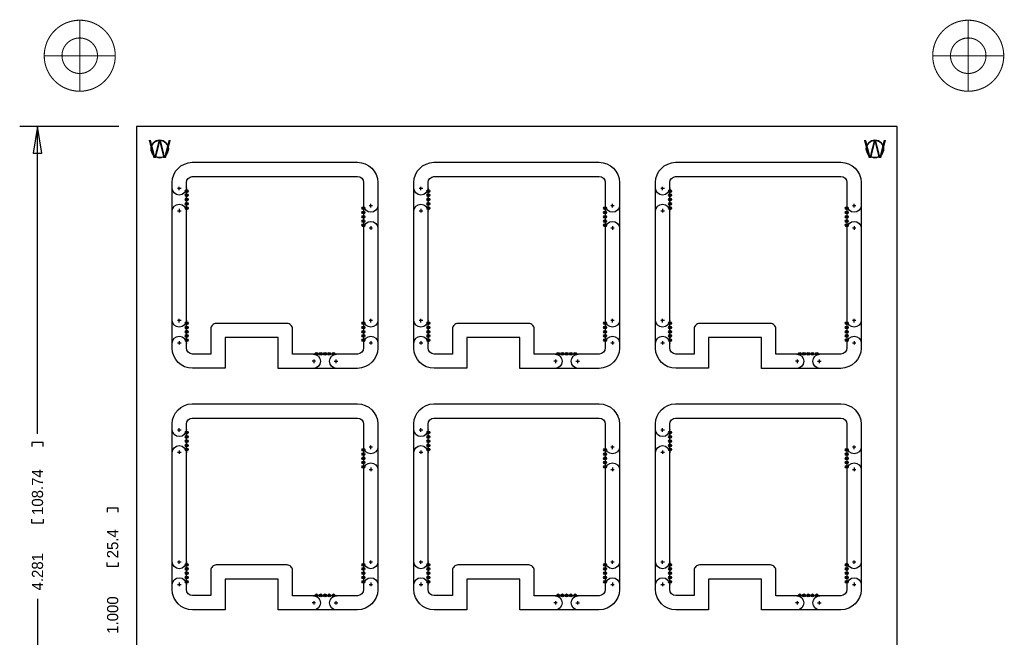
# Model space of a CAD drawing. Extents: x -24 to 300, y -33 to 275.
# Tile 4 of 6: x -24 to 117, y 29 to 117. Entities that reach past the tile are written whole.
import ezdxf
from ezdxf.enums import TextEntityAlignment as Align

# ---------------------------------------------------------------- set-up
doc = ezdxf.new("R2010")
doc.units = 0
for name, color, linetype in [('BG_DIMENSION', 80, 'CONTINUOUS'), ('BG_PANEL', 141, 'CONTINUOUS'), ('BG_TARGET', 33, 'CONTINUOUS'), ('MA_NCLEGEND-1-4', 254, 'CONTINUOUS'), ('PG_ASSEMBLY_TOP', 80, 'CONTINUOUS'), ('PIN_BOTTOM', 153, 'CONTINUOUS'), ('PIN_TOP', 5, 'CONTINUOUS')]:
    doc.layers.add(name, color=color, linetype=linetype)

# ---------------------------------------------------------------- blocks, each defined once
blk = doc.blocks.new('FIGURE_CIRCLE')
blk.add_circle((0, 0), 0.5)

msp = doc.modelspace()

# ---------------------------------------------------------------- linework, layer by layer
at = {"layer": 'BG_DIMENSION'}
for points in [[(-9.652, 101.6254), (-23.8252, 101.6254)], [(-20.6502, 97.8154), (-21.2852, 101.6254), (-21.9202, 97.8154), (-20.6502, 97.8154)], [(-21.2852, 57.66435), (-21.2852, 101.6254)], [(-20.4851, 55.8673), (-20.4851, 56.4642), (-22.0853, 56.4642), (-22.0853, 55.8673)], [(-9.7409, 46.4693), (-9.7409, 47.0662), (-11.3411, 47.0662), (-11.3411, 46.4693)], [(-20.4851, 45.4787), (-20.4851, 44.8818), (-22.0853, 44.8818), (-22.0853, 45.4787)], [(-9.7409, 39.2811), (-9.7409, 38.6842), (-11.3411, 38.6842), (-11.3411, 39.2811)], [(-21.2852, 34.08045), (-21.2852, -7.112)]]:
    msp.add_lwpolyline(points, dxfattribs=at)
at = {"layer": 'BG_PANEL'}
msp.add_lwpolyline([(-7.112, -7.112), (101.6, -7.112), (101.6, 101.6254), (-7.112, 101.6254)], close=True, dxfattribs=at)
for points in [[(24.445206, 96.52, -0.412917), (27.3685, 93.619795), (27.3685, 69.930602, -0.399198), (24.48052, 67.043282), (13.1445, 67.043282), (13.1445, 71.4375), (5.5245, 71.4375), (5.5245, 67.056), (0.87887, 67.056, -0.4113), (-2.032, 69.958087), (-2.032, 93.633323, -0.403471), (0.818223, 96.52)], [(58.989206, 96.52, -0.412917), (61.9125, 93.619795), (61.9125, 69.930602, -0.399198), (59.02452, 67.043282), (47.6885, 67.043282), (47.6885, 71.4375), (40.0685, 71.4375), (40.0685, 67.056), (35.42287, 67.056, -0.4113), (32.512, 69.958087), (32.512, 93.633323, -0.403471), (35.362223, 96.52)], [(93.533206, 96.52, -0.412917), (96.4565, 93.619795), (96.4565, 69.930602, -0.399198), (93.56852, 67.043282), (82.2325, 67.043282), (82.2325, 71.4375), (74.6125, 71.4375), (74.6125, 67.056), (69.96687, 67.056, -0.4113), (67.056, 69.958087), (67.056, 93.633323, -0.403471), (69.906223, 96.52)], [(0.850646, 94.488), (24.4475, 94.488, -0.411862), (25.3365, 93.6117), (25.3365, 69.9643, -0.387434), (24.4475, 69.0753), (15.1765, 69.080126), (15.1765, 72.7075, 0.418682), (14.4145, 73.4695), (4.2545, 73.4695, 0.418682), (3.4925, 72.7075), (3.4925, 69.086476), (0.883412, 69.088, -0.408937), (0, 69.966586), (0, 93.617542, -0.394812)], [(35.394646, 94.488), (58.9915, 94.488, -0.411862), (59.8805, 93.6117), (59.8805, 69.9643, -0.387434), (58.9915, 69.0753), (49.7205, 69.080126), (49.7205, 72.7075, 0.418682), (48.9585, 73.4695), (38.7985, 73.4695, 0.418682), (38.0365, 72.7075), (38.0365, 69.086476), (35.427412, 69.088, -0.408937), (34.544, 69.966586), (34.544, 93.617542, -0.394812)], [(69.938646, 94.488), (93.5355, 94.488, -0.411862), (94.4245, 93.6117), (94.4245, 69.9643, -0.387434), (93.5355, 69.0753), (84.2645, 69.080126), (84.2645, 72.7075, 0.418682), (83.5025, 73.4695), (73.3425, 73.4695, 0.418682), (72.5805, 72.7075), (72.5805, 69.086476), (69.971412, 69.088, -0.408937), (69.088, 69.966586), (69.088, 93.617542, -0.394812)], [(24.445206, 61.976, -0.412917), (27.3685, 59.075795), (27.3685, 35.386602, -0.399198), (24.48052, 32.499282), (13.1445, 32.499282), (13.1445, 36.8935), (5.5245, 36.8935), (5.5245, 32.512), (0.87887, 32.512, -0.4113), (-2.032, 35.414087), (-2.032, 59.089323, -0.403471), (0.818223, 61.976)], [(58.989206, 61.976, -0.412917), (61.9125, 59.075795), (61.9125, 35.386602, -0.399198), (59.02452, 32.499282), (47.6885, 32.499282), (47.6885, 36.8935), (40.0685, 36.8935), (40.0685, 32.512), (35.42287, 32.512, -0.4113), (32.512, 35.414087), (32.512, 59.089323, -0.403471), (35.362223, 61.976)], [(93.533206, 61.976, -0.412917), (96.4565, 59.075795), (96.4565, 35.386602, -0.399198), (93.56852, 32.499282), (82.2325, 32.499282), (82.2325, 36.8935), (74.6125, 36.8935), (74.6125, 32.512), (69.96687, 32.512, -0.4113), (67.056, 35.414087), (67.056, 59.089323, -0.403471), (69.906223, 61.976)], [(0.850646, 59.944), (24.4475, 59.944, -0.411862), (25.3365, 59.0677), (25.3365, 35.4203, -0.387434), (24.4475, 34.5313), (15.1765, 34.536126), (15.1765, 38.1635, 0.418682), (14.4145, 38.9255), (4.2545, 38.9255, 0.418682), (3.4925, 38.1635), (3.4925, 34.542476), (0.883412, 34.544, -0.408937), (0, 35.422586), (0, 59.073542, -0.394812)], [(35.394646, 59.944), (58.9915, 59.944, -0.411862), (59.8805, 59.0677), (59.8805, 35.4203, -0.387434), (58.9915, 34.5313), (49.7205, 34.536126), (49.7205, 38.1635, 0.418682), (48.9585, 38.9255), (38.7985, 38.9255, 0.418682), (38.0365, 38.1635), (38.0365, 34.542476), (35.427412, 34.544, -0.408937), (34.544, 35.422586), (34.544, 59.073542, -0.394812)], [(69.938646, 59.944), (93.5355, 59.944, -0.411862), (94.4245, 59.0677), (94.4245, 35.4203, -0.387434), (93.5355, 34.5313), (84.2645, 34.536126), (84.2645, 38.1635, 0.418682), (83.5025, 38.9255), (73.3425, 38.9255, 0.418682), (72.5805, 38.1635), (72.5805, 34.542476), (69.971412, 34.544, -0.408937), (69.088, 35.422586), (69.088, 59.073542, -0.394812)]]:
    msp.add_lwpolyline(points, format="xyb", close=True, dxfattribs=at)
for points in [[(-1.016, 92.5195), (-1.016, 93.0275)], [(33.528, 92.5195), (33.528, 93.0275)], [(68.072, 92.5195), (68.072, 93.0275)], [(-0.762, 92.7735), (-1.27, 92.7735)], [(33.782, 92.7735), (33.274, 92.7735)], [(68.326, 92.7735), (67.818, 92.7735)], [(26.6192, 90.3097), (26.1112, 90.3097)], [(26.3652, 90.0557), (26.3652, 90.5637)], [(61.1632, 90.3097), (60.6552, 90.3097)], [(60.9092, 90.0557), (60.9092, 90.5637)], [(95.7072, 90.3097), (95.1992, 90.3097)], [(95.4532, 90.0557), (95.4532, 90.5637)], [(-1.27, 89.5985), (-0.762, 89.5985)], [(-1.016, 89.8525), (-1.016, 89.3445)], [(33.274, 89.5985), (33.782, 89.5985)], [(33.528, 89.8525), (33.528, 89.3445)], [(67.818, 89.5985), (68.326, 89.5985)], [(68.072, 89.8525), (68.072, 89.3445)], [(26.3652, 87.3887), (26.3652, 86.8807)], [(60.9092, 87.3887), (60.9092, 86.8807)], [(95.4532, 87.3887), (95.4532, 86.8807)], [(26.1112, 87.1347), (26.6192, 87.1347)], [(60.6552, 87.1347), (61.1632, 87.1347)], [(95.1992, 87.1347), (95.7072, 87.1347)], [(-0.762, 73.8759), (-1.27, 73.8759)], [(-1.016, 73.6219), (-1.016, 74.1299)], [(26.6192, 73.8759), (26.1112, 73.8759)], [(26.3652, 73.6219), (26.3652, 74.1299)], [(33.782, 73.8759), (33.274, 73.8759)], [(33.528, 73.6219), (33.528, 74.1299)], [(61.1632, 73.8759), (60.6552, 73.8759)], [(60.9092, 73.6219), (60.9092, 74.1299)], [(68.326, 73.8759), (67.818, 73.8759)], [(68.072, 73.6219), (68.072, 74.1299)], [(95.7072, 73.8759), (95.1992, 73.8759)], [(95.4532, 73.6219), (95.4532, 74.1299)], [(-1.27, 70.7009), (-0.762, 70.7009)], [(-1.016, 70.9549), (-1.016, 70.4469)], [(26.1112, 70.7009), (26.6192, 70.7009)], [(26.3652, 70.9549), (26.3652, 70.4469)], [(33.274, 70.7009), (33.782, 70.7009)], [(33.528, 70.9549), (33.528, 70.4469)], [(60.6552, 70.7009), (61.1632, 70.7009)], [(60.9092, 70.9549), (60.9092, 70.4469)], [(67.818, 70.7009), (68.326, 70.7009)], [(68.072, 70.9549), (68.072, 70.4469)], [(95.1992, 70.7009), (95.7072, 70.7009)], [(95.4532, 70.9549), (95.4532, 70.4469)], [(18.4785, 68.0593), (17.9705, 68.0593)], [(18.2245, 68.3133), (18.2245, 67.8053)], [(21.1455, 68.0593), (21.6535, 68.0593)], [(21.3995, 67.8053), (21.3995, 68.3133)], [(53.0225, 68.0593), (52.5145, 68.0593)], [(52.7685, 68.3133), (52.7685, 67.8053)], [(55.6895, 68.0593), (56.1975, 68.0593)], [(55.9435, 67.8053), (55.9435, 68.3133)], [(87.5665, 68.0593), (87.0585, 68.0593)], [(87.3125, 68.3133), (87.3125, 67.8053)], [(90.2335, 68.0593), (90.7415, 68.0593)], [(90.4875, 67.8053), (90.4875, 68.3133)], [(-0.762, 58.2295), (-1.27, 58.2295)], [(-1.016, 57.9755), (-1.016, 58.4835)], [(33.782, 58.2295), (33.274, 58.2295)], [(33.528, 57.9755), (33.528, 58.4835)], [(68.326, 58.2295), (67.818, 58.2295)], [(68.072, 57.9755), (68.072, 58.4835)], [(-1.27, 55.0545), (-0.762, 55.0545)], [(-1.016, 55.3085), (-1.016, 54.8005)], [(26.6192, 55.7657), (26.1112, 55.7657)], [(26.3652, 55.5117), (26.3652, 56.0197)], [(33.274, 55.0545), (33.782, 55.0545)], [(33.528, 55.3085), (33.528, 54.8005)], [(61.1632, 55.7657), (60.6552, 55.7657)], [(60.9092, 55.5117), (60.9092, 56.0197)], [(67.818, 55.0545), (68.326, 55.0545)], [(68.072, 55.3085), (68.072, 54.8005)], [(95.7072, 55.7657), (95.1992, 55.7657)], [(95.4532, 55.5117), (95.4532, 56.0197)], [(26.1112, 52.5907), (26.6192, 52.5907)], [(26.3652, 52.8447), (26.3652, 52.3367)], [(60.6552, 52.5907), (61.1632, 52.5907)], [(60.9092, 52.8447), (60.9092, 52.3367)], [(95.1992, 52.5907), (95.7072, 52.5907)], [(95.4532, 52.8447), (95.4532, 52.3367)], [(-1.016, 39.0779), (-1.016, 39.5859)], [(26.3652, 39.0779), (26.3652, 39.5859)], [(33.528, 39.0779), (33.528, 39.5859)], [(60.9092, 39.0779), (60.9092, 39.5859)], [(68.072, 39.0779), (68.072, 39.5859)], [(95.4532, 39.0779), (95.4532, 39.5859)], [(-0.762, 39.3319), (-1.27, 39.3319)], [(26.6192, 39.3319), (26.1112, 39.3319)], [(33.782, 39.3319), (33.274, 39.3319)], [(61.1632, 39.3319), (60.6552, 39.3319)], [(68.326, 39.3319), (67.818, 39.3319)], [(95.7072, 39.3319), (95.1992, 39.3319)], [(-1.27, 36.1569), (-0.762, 36.1569)], [(-1.016, 36.4109), (-1.016, 35.9029)], [(26.1112, 36.1569), (26.6192, 36.1569)], [(26.3652, 36.4109), (26.3652, 35.9029)], [(33.274, 36.1569), (33.782, 36.1569)], [(33.528, 36.4109), (33.528, 35.9029)], [(60.6552, 36.1569), (61.1632, 36.1569)], [(60.9092, 36.4109), (60.9092, 35.9029)], [(67.818, 36.1569), (68.326, 36.1569)], [(68.072, 36.4109), (68.072, 35.9029)], [(95.1992, 36.1569), (95.7072, 36.1569)], [(95.4532, 36.4109), (95.4532, 35.9029)], [(18.4785, 33.5153), (17.9705, 33.5153)], [(18.2245, 33.7693), (18.2245, 33.2613)], [(21.1455, 33.5153), (21.6535, 33.5153)], [(21.3995, 33.2613), (21.3995, 33.7693)], [(53.0225, 33.5153), (52.5145, 33.5153)], [(52.7685, 33.7693), (52.7685, 33.2613)], [(55.6895, 33.5153), (56.1975, 33.5153)], [(55.9435, 33.2613), (55.9435, 33.7693)], [(87.5665, 33.5153), (87.0585, 33.5153)], [(87.3125, 33.7693), (87.3125, 33.2613)], [(90.2335, 33.5153), (90.7415, 33.5153)], [(90.4875, 33.2613), (90.4875, 33.7693)]]:
    msp.add_lwpolyline(points, dxfattribs=at)
for points in [[(0, 92.8497, -1), (-2.032, 92.8497)], [(34.544, 92.8497, -1), (32.512, 92.8497)], [(69.088, 92.8497, -1), (67.056, 92.8497)], [(-2.032, 89.5223, -1), (0, 89.5223)], [(27.3812, 90.3859, -1), (25.3492, 90.3859)], [(32.512, 89.5223, -1), (34.544, 89.5223)], [(61.9252, 90.3859, -1), (59.8932, 90.3859)], [(67.056, 89.5223, -1), (69.088, 89.5223)], [(96.4692, 90.3859, -1), (94.4372, 90.3859)], [(25.3492, 87.0585, -1), (27.3812, 87.0585)], [(59.8932, 87.0585, -1), (61.9252, 87.0585)], [(94.4372, 87.0585, -1), (96.4692, 87.0585)], [(0, 73.9521, -1), (-2.032, 73.9521)], [(27.3812, 73.9521, -1), (25.3492, 73.9521)], [(34.544, 73.9521, -1), (32.512, 73.9521)], [(61.9252, 73.9521, -1), (59.8932, 73.9521)], [(69.088, 73.9521, -1), (67.056, 73.9521)], [(96.4692, 73.9521, -1), (94.4372, 73.9521)], [(-2.032, 70.6247, -1), (0, 70.6247)], [(25.3492, 70.6247, -1), (27.3812, 70.6247)], [(32.512, 70.6247, -1), (34.544, 70.6247)], [(59.8932, 70.6247, -1), (61.9252, 70.6247)], [(67.056, 70.6247, -1), (69.088, 70.6247)], [(94.4372, 70.6247, -1), (96.4692, 70.6247)], [(18.1483, 69.0753, -1), (18.1483, 67.0433)], [(21.4757, 67.0433, -1), (21.4757, 69.0753)], [(52.6923, 69.0753, -1), (52.6923, 67.0433)], [(56.0197, 67.0433, -1), (56.0197, 69.0753)], [(87.2363, 69.0753, -1), (87.2363, 67.0433)], [(90.5637, 67.0433, -1), (90.5637, 69.0753)], [(0, 58.3057, -1), (-2.032, 58.3057)], [(34.544, 58.3057, -1), (32.512, 58.3057)], [(69.088, 58.3057, -1), (67.056, 58.3057)], [(-2.032, 54.9783, -1), (0, 54.9783)], [(27.3812, 55.8419, -1), (25.3492, 55.8419)], [(32.512, 54.9783, -1), (34.544, 54.9783)], [(61.9252, 55.8419, -1), (59.8932, 55.8419)], [(67.056, 54.9783, -1), (69.088, 54.9783)], [(96.4692, 55.8419, -1), (94.4372, 55.8419)], [(25.3492, 52.5145, -1), (27.3812, 52.5145)], [(59.8932, 52.5145, -1), (61.9252, 52.5145)], [(94.4372, 52.5145, -1), (96.4692, 52.5145)], [(0, 39.4081, -1), (-2.032, 39.4081)], [(27.3812, 39.4081, -1), (25.3492, 39.4081)], [(34.544, 39.4081, -1), (32.512, 39.4081)], [(61.9252, 39.4081, -1), (59.8932, 39.4081)], [(69.088, 39.4081, -1), (67.056, 39.4081)], [(96.4692, 39.4081, -1), (94.4372, 39.4081)], [(-2.032, 36.0807, -1), (0, 36.0807)], [(25.3492, 36.0807, -1), (27.3812, 36.0807)], [(32.512, 36.0807, -1), (34.544, 36.0807)], [(59.8932, 36.0807, -1), (61.9252, 36.0807)], [(67.056, 36.0807, -1), (69.088, 36.0807)], [(94.4372, 36.0807, -1), (96.4692, 36.0807)], [(18.1483, 34.5313, -1), (18.1483, 32.4993)], [(21.4757, 32.4993, -1), (21.4757, 34.5313)], [(52.6923, 34.5313, -1), (52.6923, 32.4993)], [(56.0197, 32.4993, -1), (56.0197, 34.5313)], [(87.2363, 34.5313, -1), (87.2363, 32.4993)], [(90.5637, 32.4993, -1), (90.5637, 34.5313)]]:
    msp.add_lwpolyline(points, format="xyb", dxfattribs=at)
at = {"layer": 'BG_TARGET', "const_width": 0.1524}
for points in [[(-10.16, 111.76, 1), (-20.32, 111.76, 1), (-10.16, 111.76)], [(116.84, 111.76, 1), (106.68, 111.76, 1), (116.84, 111.76)], [(-12.7, 111.76, 1), (-17.78, 111.76, 1), (-12.7, 111.76)], [(114.3, 111.76, 1), (109.22, 111.76, 1), (114.3, 111.76)]]:
    msp.add_lwpolyline(points, format="xyb", dxfattribs=at)
for points in [[(-15.24, 116.84), (-15.24, 106.68)], [(111.76, 116.84), (111.76, 106.68)], [(-20.32, 111.76), (-10.16, 111.76)], [(106.68, 111.76), (116.84, 111.76)]]:
    msp.add_lwpolyline(points, dxfattribs=at)
at = {"layer": 'PG_ASSEMBLY_TOP'}
for points in [[(-2.5654, 98.425, 1), (-5.0546, 98.425, 1), (-2.5654, 98.425)], [(99.6696, 98.425, 1), (97.1804, 98.425, 1), (99.6696, 98.425)]]:
    msp.add_lwpolyline(points, format="xyb", dxfattribs=at)
at = {"layer": 'PIN_BOTTOM'}
for centre, radius in [((-3.81, 98.425), 1.2319), ((98.425, 98.425), 1.2319), ((0.0508, 92.4052), 0.127), ((0.0508, 91.7956), 0.127), ((34.5948, 92.4052), 0.127), ((34.5948, 91.7956), 0.127), ((69.1388, 92.4052), 0.127), ((69.1388, 91.7956), 0.127), ((0.0508, 91.186), 0.127), ((0.0508, 90.5764), 0.127), ((0.0508, 89.9668), 0.127), ((34.5948, 91.186), 0.127), ((34.5948, 90.5764), 0.127), ((34.5948, 89.9668), 0.127), ((69.1388, 91.186), 0.127), ((69.1388, 90.5764), 0.127), ((69.1388, 89.9668), 0.127), ((25.2984, 89.9414), 0.127), ((25.2984, 89.3318), 0.127), ((25.2984, 88.7222), 0.127), ((59.8424, 89.9414), 0.127), ((59.8424, 89.3318), 0.127), ((59.8424, 88.7222), 0.127), ((94.3864, 89.9414), 0.127), ((94.3864, 89.3318), 0.127), ((94.3864, 88.7222), 0.127), ((25.2984, 88.1126), 0.127), ((25.2984, 87.503), 0.127), ((59.8424, 88.1126), 0.127), ((59.8424, 87.503), 0.127), ((94.3864, 88.1126), 0.127), ((94.3864, 87.503), 0.127), ((0.0508, 73.5076), 0.127), ((25.2984, 73.5076), 0.127), ((34.5948, 73.5076), 0.127), ((59.8424, 73.5076), 0.127), ((69.1388, 73.5076), 0.127), ((94.3864, 73.5076), 0.127), ((0.0508, 72.898), 0.127), ((0.0508, 72.2884), 0.127), ((0.0508, 71.6788), 0.127), ((25.2984, 72.898), 0.127), ((25.2984, 72.2884), 0.127), ((25.2984, 71.6788), 0.127), ((34.5948, 72.898), 0.127), ((34.5948, 72.2884), 0.127), ((34.5948, 71.6788), 0.127), ((59.8424, 72.898), 0.127), ((59.8424, 72.2884), 0.127), ((59.8424, 71.6788), 0.127), ((69.1388, 72.898), 0.127), ((69.1388, 72.2884), 0.127), ((69.1388, 71.6788), 0.127), ((94.3864, 72.898), 0.127), ((94.3864, 72.2884), 0.127), ((94.3864, 71.6788), 0.127), ((0.0508, 71.0692), 0.127), ((25.2984, 71.0692), 0.127), ((34.5948, 71.0692), 0.127), ((59.8424, 71.0692), 0.127), ((69.1388, 71.0692), 0.127), ((94.3864, 71.0692), 0.127), ((18.5928, 69.1261), 0.127), ((19.2024, 69.1261), 0.127), ((19.812, 69.1261), 0.127), ((20.4216, 69.1261), 0.127), ((21.0312, 69.1261), 0.127), ((53.1368, 69.1261), 0.127), ((53.7464, 69.1261), 0.127), ((54.356, 69.1261), 0.127), ((54.9656, 69.1261), 0.127), ((55.5752, 69.1261), 0.127), ((87.6808, 69.1261), 0.127), ((88.2904, 69.1261), 0.127), ((88.9, 69.1261), 0.127), ((89.5096, 69.1261), 0.127), ((90.1192, 69.1261), 0.127), ((0.0508, 57.8612), 0.127), ((34.5948, 57.8612), 0.127), ((69.1388, 57.8612), 0.127), ((0.0508, 57.2516), 0.127), ((0.0508, 56.642), 0.127), ((34.5948, 57.2516), 0.127), ((34.5948, 56.642), 0.127), ((69.1388, 57.2516), 0.127), ((69.1388, 56.642), 0.127), ((0.0508, 56.0324), 0.127), ((0.0508, 55.4228), 0.127), ((25.2984, 55.3974), 0.127), ((25.2984, 54.7878), 0.127), ((34.5948, 56.0324), 0.127), ((34.5948, 55.4228), 0.127), ((59.8424, 55.3974), 0.127), ((59.8424, 54.7878), 0.127), ((69.1388, 56.0324), 0.127), ((69.1388, 55.4228), 0.127), ((94.3864, 55.3974), 0.127), ((94.3864, 54.7878), 0.127), ((25.2984, 54.1782), 0.127), ((25.2984, 53.5686), 0.127), ((59.8424, 54.1782), 0.127), ((59.8424, 53.5686), 0.127), ((94.3864, 54.1782), 0.127), ((94.3864, 53.5686), 0.127), ((25.2984, 52.959), 0.127), ((59.8424, 52.959), 0.127), ((94.3864, 52.959), 0.127), ((0.0508, 38.9636), 0.127), ((0.0508, 38.354), 0.127), ((25.2984, 38.9636), 0.127), ((25.2984, 38.354), 0.127), ((34.5948, 38.9636), 0.127), ((34.5948, 38.354), 0.127), ((59.8424, 38.9636), 0.127), ((59.8424, 38.354), 0.127), ((69.1388, 38.9636), 0.127), ((69.1388, 38.354), 0.127), ((94.3864, 38.9636), 0.127), ((94.3864, 38.354), 0.127), ((0.0508, 37.7444), 0.127), ((0.0508, 37.1348), 0.127), ((0.0508, 36.5252), 0.127), ((25.2984, 37.7444), 0.127), ((25.2984, 37.1348), 0.127), ((25.2984, 36.5252), 0.127), ((34.5948, 37.7444), 0.127), ((34.5948, 37.1348), 0.127), ((34.5948, 36.5252), 0.127), ((59.8424, 37.7444), 0.127), ((59.8424, 37.1348), 0.127), ((59.8424, 36.5252), 0.127), ((69.1388, 37.7444), 0.127), ((69.1388, 37.1348), 0.127), ((69.1388, 36.5252), 0.127), ((94.3864, 37.7444), 0.127), ((94.3864, 37.1348), 0.127), ((94.3864, 36.5252), 0.127), ((18.5928, 34.5821), 0.127), ((19.2024, 34.5821), 0.127), ((19.812, 34.5821), 0.127), ((20.4216, 34.5821), 0.127), ((21.0312, 34.5821), 0.127), ((53.1368, 34.5821), 0.127), ((53.7464, 34.5821), 0.127), ((54.356, 34.5821), 0.127), ((54.9656, 34.5821), 0.127), ((55.5752, 34.5821), 0.127), ((87.6808, 34.5821), 0.127), ((88.2904, 34.5821), 0.127), ((88.9, 34.5821), 0.127), ((89.5096, 34.5821), 0.127), ((90.1192, 34.5821), 0.127)]:
    msp.add_circle(centre, radius, dxfattribs=at)
at = {"layer": 'PIN_TOP'}
for centre, radius in [((-3.81, 98.425), 1.2319), ((98.425, 98.425), 1.2319), ((0.0508, 92.4052), 0.127), ((0.0508, 91.7956), 0.127), ((34.5948, 92.4052), 0.127), ((34.5948, 91.7956), 0.127), ((69.1388, 92.4052), 0.127), ((69.1388, 91.7956), 0.127), ((0.0508, 91.186), 0.127), ((0.0508, 90.5764), 0.127), ((0.0508, 89.9668), 0.127), ((34.5948, 91.186), 0.127), ((34.5948, 90.5764), 0.127), ((34.5948, 89.9668), 0.127), ((69.1388, 91.186), 0.127), ((69.1388, 90.5764), 0.127), ((69.1388, 89.9668), 0.127), ((25.2984, 89.9414), 0.127), ((25.2984, 89.3318), 0.127), ((25.2984, 88.7222), 0.127), ((59.8424, 89.9414), 0.127), ((59.8424, 89.3318), 0.127), ((59.8424, 88.7222), 0.127), ((94.3864, 89.9414), 0.127), ((94.3864, 89.3318), 0.127), ((94.3864, 88.7222), 0.127), ((25.2984, 88.1126), 0.127), ((25.2984, 87.503), 0.127), ((59.8424, 88.1126), 0.127), ((59.8424, 87.503), 0.127), ((94.3864, 88.1126), 0.127), ((94.3864, 87.503), 0.127), ((0.0508, 73.5076), 0.127), ((25.2984, 73.5076), 0.127), ((34.5948, 73.5076), 0.127), ((59.8424, 73.5076), 0.127), ((69.1388, 73.5076), 0.127), ((94.3864, 73.5076), 0.127), ((0.0508, 72.898), 0.127), ((0.0508, 72.2884), 0.127), ((0.0508, 71.6788), 0.127), ((25.2984, 72.898), 0.127), ((25.2984, 72.2884), 0.127), ((25.2984, 71.6788), 0.127), ((34.5948, 72.898), 0.127), ((34.5948, 72.2884), 0.127), ((34.5948, 71.6788), 0.127), ((59.8424, 72.898), 0.127), ((59.8424, 72.2884), 0.127), ((59.8424, 71.6788), 0.127), ((69.1388, 72.898), 0.127), ((69.1388, 72.2884), 0.127), ((69.1388, 71.6788), 0.127), ((94.3864, 72.898), 0.127), ((94.3864, 72.2884), 0.127), ((94.3864, 71.6788), 0.127), ((0.0508, 71.0692), 0.127), ((25.2984, 71.0692), 0.127), ((34.5948, 71.0692), 0.127), ((59.8424, 71.0692), 0.127), ((69.1388, 71.0692), 0.127), ((94.3864, 71.0692), 0.127), ((18.5928, 69.1261), 0.127), ((19.2024, 69.1261), 0.127), ((19.812, 69.1261), 0.127), ((20.4216, 69.1261), 0.127), ((21.0312, 69.1261), 0.127), ((53.1368, 69.1261), 0.127), ((53.7464, 69.1261), 0.127), ((54.356, 69.1261), 0.127), ((54.9656, 69.1261), 0.127), ((55.5752, 69.1261), 0.127), ((87.6808, 69.1261), 0.127), ((88.2904, 69.1261), 0.127), ((88.9, 69.1261), 0.127), ((89.5096, 69.1261), 0.127), ((90.1192, 69.1261), 0.127), ((0.0508, 57.8612), 0.127), ((34.5948, 57.8612), 0.127), ((69.1388, 57.8612), 0.127), ((0.0508, 57.2516), 0.127), ((0.0508, 56.642), 0.127), ((34.5948, 57.2516), 0.127), ((34.5948, 56.642), 0.127), ((69.1388, 57.2516), 0.127), ((69.1388, 56.642), 0.127), ((0.0508, 56.0324), 0.127), ((0.0508, 55.4228), 0.127), ((25.2984, 55.3974), 0.127), ((25.2984, 54.7878), 0.127), ((34.5948, 56.0324), 0.127), ((34.5948, 55.4228), 0.127), ((59.8424, 55.3974), 0.127), ((59.8424, 54.7878), 0.127), ((69.1388, 56.0324), 0.127), ((69.1388, 55.4228), 0.127), ((94.3864, 55.3974), 0.127), ((94.3864, 54.7878), 0.127), ((25.2984, 54.1782), 0.127), ((25.2984, 53.5686), 0.127), ((59.8424, 54.1782), 0.127), ((59.8424, 53.5686), 0.127), ((94.3864, 54.1782), 0.127), ((94.3864, 53.5686), 0.127), ((25.2984, 52.959), 0.127), ((59.8424, 52.959), 0.127), ((94.3864, 52.959), 0.127), ((0.0508, 38.9636), 0.127), ((0.0508, 38.354), 0.127), ((25.2984, 38.9636), 0.127), ((25.2984, 38.354), 0.127), ((34.5948, 38.9636), 0.127), ((34.5948, 38.354), 0.127), ((59.8424, 38.9636), 0.127), ((59.8424, 38.354), 0.127), ((69.1388, 38.9636), 0.127), ((69.1388, 38.354), 0.127), ((94.3864, 38.9636), 0.127), ((94.3864, 38.354), 0.127), ((0.0508, 37.7444), 0.127), ((0.0508, 37.1348), 0.127), ((0.0508, 36.5252), 0.127), ((25.2984, 37.7444), 0.127), ((25.2984, 37.1348), 0.127), ((25.2984, 36.5252), 0.127), ((34.5948, 37.7444), 0.127), ((34.5948, 37.1348), 0.127), ((34.5948, 36.5252), 0.127), ((59.8424, 37.7444), 0.127), ((59.8424, 37.1348), 0.127), ((59.8424, 36.5252), 0.127), ((69.1388, 37.7444), 0.127), ((69.1388, 37.1348), 0.127), ((69.1388, 36.5252), 0.127), ((94.3864, 37.7444), 0.127), ((94.3864, 37.1348), 0.127), ((94.3864, 36.5252), 0.127), ((18.5928, 34.5821), 0.127), ((19.2024, 34.5821), 0.127), ((19.812, 34.5821), 0.127), ((20.4216, 34.5821), 0.127), ((21.0312, 34.5821), 0.127), ((53.1368, 34.5821), 0.127), ((53.7464, 34.5821), 0.127), ((54.356, 34.5821), 0.127), ((54.9656, 34.5821), 0.127), ((55.5752, 34.5821), 0.127), ((87.6808, 34.5821), 0.127), ((88.2904, 34.5821), 0.127), ((88.9, 34.5821), 0.127), ((89.5096, 34.5821), 0.127), ((90.1192, 34.5821), 0.127)]:
    msp.add_circle(centre, radius, dxfattribs=at)

# ---------------------------------------------------------------- block references
at = {"layer": 'MA_NCLEGEND-1-4', "xscale": 0.4064, "yscale": 0.4064}
for p in [(0.0508, 92.4052), (0.0508, 91.7956), (34.5948, 92.4052), (34.5948, 91.7956), (69.1388, 92.4052), (69.1388, 91.7956), (0.0508, 91.186), (0.0508, 90.5764), (0.0508, 89.9668), (25.2984, 89.9414), (34.5948, 91.186), (34.5948, 90.5764), (34.5948, 89.9668), (59.8424, 89.9414), (69.1388, 91.186), (69.1388, 90.5764), (69.1388, 89.9668), (94.3864, 89.9414), (25.2984, 89.3318), (25.2984, 88.7222), (59.8424, 89.3318), (59.8424, 88.7222), (94.3864, 89.3318), (94.3864, 88.7222), (25.2984, 88.1126), (25.2984, 87.503), (59.8424, 88.1126), (59.8424, 87.503), (94.3864, 88.1126), (94.3864, 87.503), (0.0508, 73.5076), (25.2984, 73.5076), (34.5948, 73.5076), (59.8424, 73.5076), (69.1388, 73.5076), (94.3864, 73.5076), (0.0508, 72.898), (0.0508, 72.2884), (0.0508, 71.6788), (25.2984, 72.898), (25.2984, 72.2884), (25.2984, 71.6788), (34.5948, 72.898), (34.5948, 72.2884), (34.5948, 71.6788), (59.8424, 72.898), (59.8424, 72.2884), (59.8424, 71.6788), (69.1388, 72.898), (69.1388, 72.2884), (69.1388, 71.6788), (94.3864, 72.898), (94.3864, 72.2884), (94.3864, 71.6788), (0.0508, 71.0692), (25.2984, 71.0692), (34.5948, 71.0692), (59.8424, 71.0692), (69.1388, 71.0692), (94.3864, 71.0692), (18.5928, 69.1261), (19.2024, 69.1261), (19.812, 69.1261), (20.4216, 69.1261), (21.0312, 69.1261), (53.1368, 69.1261), (53.7464, 69.1261), (54.356, 69.1261), (54.9656, 69.1261), (55.5752, 69.1261), (87.6808, 69.1261), (88.2904, 69.1261), (88.9, 69.1261), (89.5096, 69.1261), (90.1192, 69.1261), (0.0508, 57.8612), (34.5948, 57.8612), (69.1388, 57.8612), (0.0508, 57.2516), (0.0508, 56.642), (34.5948, 57.2516), (34.5948, 56.642), (69.1388, 57.2516), (69.1388, 56.642), (0.0508, 56.0324), (0.0508, 55.4228), (25.2984, 55.3974), (25.2984, 54.7878), (34.5948, 56.0324), (34.5948, 55.4228), (59.8424, 55.3974), (59.8424, 54.7878), (69.1388, 56.0324), (69.1388, 55.4228), (94.3864, 55.3974), (94.3864, 54.7878), (25.2984, 54.1782), (25.2984, 53.5686), (59.8424, 54.1782), (59.8424, 53.5686), (94.3864, 54.1782), (94.3864, 53.5686), (25.2984, 52.959), (59.8424, 52.959), (94.3864, 52.959), (0.0508, 38.9636), (0.0508, 38.354), (25.2984, 38.9636), (25.2984, 38.354), (34.5948, 38.9636), (34.5948, 38.354), (59.8424, 38.9636), (59.8424, 38.354), (69.1388, 38.9636), (69.1388, 38.354), (94.3864, 38.9636), (94.3864, 38.354), (0.0508, 37.7444), (0.0508, 37.1348), (0.0508, 36.5252), (25.2984, 37.7444), (25.2984, 37.1348), (25.2984, 36.5252), (34.5948, 37.7444), (34.5948, 37.1348), (34.5948, 36.5252), (59.8424, 37.7444), (59.8424, 37.1348), (59.8424, 36.5252), (69.1388, 37.7444), (69.1388, 37.1348), (69.1388, 36.5252), (94.3864, 37.7444), (94.3864, 37.1348), (94.3864, 36.5252), (18.5928, 34.5821), (19.2024, 34.5821), (19.812, 34.5821), (20.4216, 34.5821), (21.0312, 34.5821), (53.1368, 34.5821), (53.7464, 34.5821), (54.356, 34.5821), (54.9656, 34.5821), (55.5752, 34.5821), (87.6808, 34.5821), (88.2904, 34.5821), (88.9, 34.5821), (89.5096, 34.5821), (90.1192, 34.5821)]:
    msp.add_blockref('FIGURE_CIRCLE', p, dxfattribs=at)

# ---------------------------------------------------------------- texts
at = {"layer": 'BG_DIMENSION'}
for s, p in [('108.74', (-20.4851, 46.0756)), ('25.4', (-9.7409, 39.878)), ('4.281', (-20.4851, 35.2806)), ('1.000', (-9.7409, 29.083))]:
    msp.add_text(s, height=1.6002, rotation=90, dxfattribs=at).set_placement(p)
at = {"layer": 'MA_NCLEGEND-1-4'}
for p in [(-3.81, 98.425), (98.425, 98.425)]:
    msp.add_text('W', height=2.54, dxfattribs=at).set_placement(p, align=Align.MIDDLE_CENTER)

doc.saveas('drawing.dxf')
